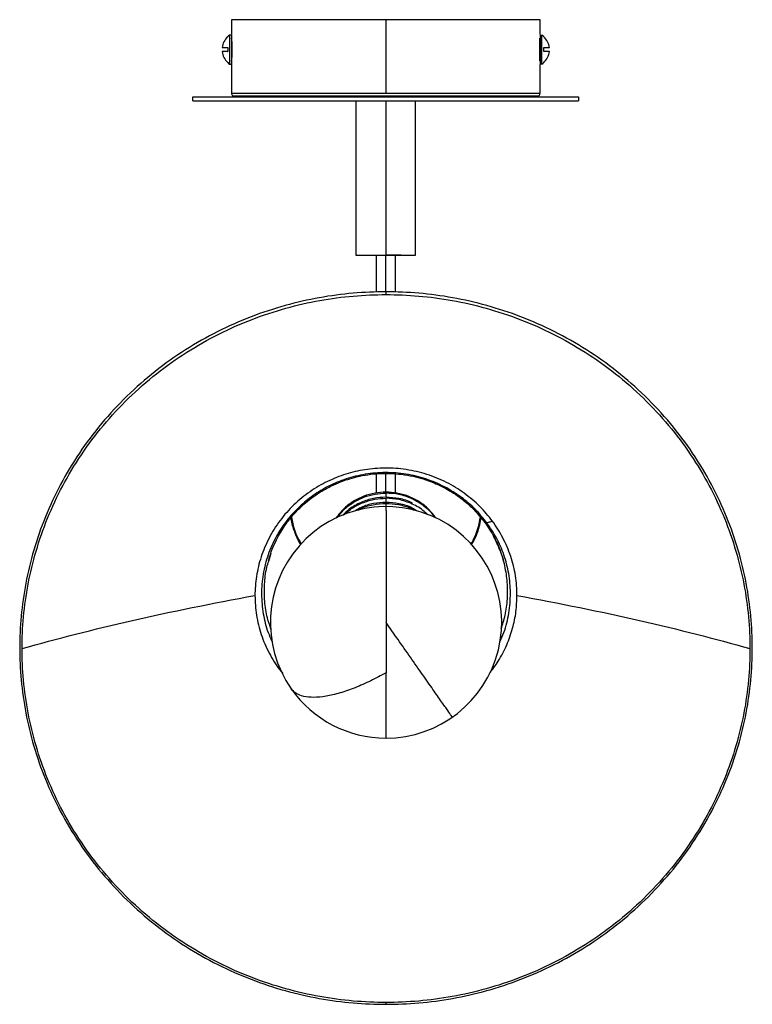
# Paper-space layout '_Posterior' of a CAD drawing. Header units: millimetres. Extents: x -97 to 93, y 4473 to 4728.
import ezdxf

# ---------------------------------------------------------------- set-up
doc = ezdxf.new("R2010")
doc.units = ezdxf.units.MM

psp = doc.layouts.new('_Posterior')

# ---------------------------------------------------------------- linework, layer by layer
at = {"color": 7, "linetype": 'Continuous', "lineweight": 25}
for p, q in [((-42.05, 4728.37), (-42.05, 4724.5)), ((-2.05, 4728.37), (-2.05, 4709.37)), ((37.95, 4724.5), (37.95, 4728.37)), ((-42.05, 4724.37), (-42.55, 4724.37)), ((37.95, 4724.37), (38.45, 4724.37)), ((38.95, 4723.94), (38.95, 4723.98)), ((-41.99, 4721.37), (-41.99, 4719.87)), ((37.89, 4719.87), (37.89, 4721.37)), ((-43.06, 4720.12), (-43.05, 4720.12)), ((-43.05, 4717.3), (-43.05, 4717.26)), ((-42.55, 4716.87), (-42.05, 4716.87)), ((-42.05, 4716.74), (-42.05, 4709.37)), ((38.45, 4716.87), (37.95, 4716.87)), ((37.95, 4709.37), (37.95, 4716.74)), ((-52.05, 4707.37), (-52.05, 4708.37)), ((47.95, 4708.37), (47.95, 4707.37)), ((-9.8, 4707.37), (-9.8, 4667.37)), ((-2.05, 4707.37), (-2.05, 4667.37)), ((5.7, 4667.37), (5.7, 4707.37)), ((-1.99, 4657.13), (-1.99, 4657.85)), ((0.45, 4605.72), (0.45, 4610.67)), ((-32.48, 4588.1), (-32.39, 4588.38)), ((-32.41, 4588.08), (-31.8, 4590.16)), ((-29.56, 4559.85), (-29.32, 4560.09)), ((-29.56, 4559.85), (-28.75, 4558.9)), ((-1.99, 4473.2), (-1.99, 4473.68))]:
    psp.add_line(p, q, dxfattribs=at)
for centre, radius, start, end in [((-40.03, 4720.62), 4.52, 123.8583, 131.9635), ((35.94, 4720.62), 4.52, 48.0477, 56.1183), ((-40.03, 4720.62), 4.52, 228.0712, 236.1039), ((35.94, 4720.62), 4.52, 303.8402, 311.9512), ((-1.99, 4572.19), 30, 269.999, 215.0044), ((-1.99, 4572.19), 30, 215.0044, 269.999)]:
    psp.add_arc(centre, radius, start, end, dxfattribs=at)
for points, knots in [([(-2.05, 4728.37), (-4.41, 4728.37), (-6.85, 4728.37), (-11.8, 4728.37), (-14.31, 4728.37), (-19.23, 4728.37), (-21.65, 4728.37), (-26.22, 4728.37), (-28.38, 4728.37), (-32.29, 4728.37), (-34.03, 4728.37), (-37.02, 4728.37), (-38.27, 4728.37), (-40.21, 4728.37), (-40.92, 4728.37), (-41.84, 4728.37), (-42.05, 4728.37), (-42.05, 4728.37)], [0, 0, 0, 0, 0.125, 0.125, 0.25, 0.25, 0.375, 0.375, 0.5, 0.5, 0.625, 0.625, 0.75, 0.75, 0.875, 0.875, 1, 1, 1, 1]), ([(37.95, 4728.37), (37.95, 4728.37), (37.74, 4728.37), (36.83, 4728.37), (36.12, 4728.37), (34.17, 4728.37), (32.93, 4728.37), (29.94, 4728.37), (28.19, 4728.37), (24.28, 4728.37), (22.13, 4728.37), (17.55, 4728.37), (15.14, 4728.37), (10.21, 4728.37), (7.71, 4728.37), (2.75, 4728.37), (0.31, 4728.37), (-2.05, 4728.37)], [0, 0, 0, 0, 0.125, 0.125, 0.25, 0.25, 0.375, 0.375, 0.5, 0.5, 0.625, 0.625, 0.75, 0.75, 0.875, 0.875, 1, 1, 1, 1]), ([(-43.05, 4723.94), (-43.44, 4723.59), (-43.78, 4723.15), (-44.28, 4722.18), (-44.43, 4721.64), (-44.49, 4721.12)], [0, 0, 0, 0, 0.5, 0.5, 1, 1, 1, 1]), ([(-43.05, 4723.98), (-43.05, 4723.98), (-43.05, 4723.99), (-43.05, 4723.97), (-43.05, 4723.94)], [0, 0, 0, 0, 0.126503, 1, 1, 1, 1]), ([(-42.55, 4724.37), (-42.55, 4724.37), (-42.55, 4724.29), (-42.55, 4723.92), (-42.55, 4723.64), (-42.55, 4722.9), (-42.55, 4722.46), (-42.55, 4721.54), (-42.55, 4721.06), (-42.55, 4720.18), (-42.55, 4719.7), (-42.55, 4718.78), (-42.55, 4718.33), (-42.55, 4717.6), (-42.55, 4717.32), (-42.55, 4716.95), (-42.55, 4716.87), (-42.55, 4716.87)], [0, 0, 0, 0, 0.125, 0.125, 0.25, 0.25, 0.375, 0.375, 0.5, 0.5, 0.625, 0.625, 0.75, 0.75, 0.875, 0.875, 1, 1, 1, 1]), ([(-42.05, 4724.37), (-42.05, 4724.37), (-42.05, 4724.29), (-42.05, 4723.92), (-42.05, 4723.64), (-42.05, 4722.9), (-42.05, 4722.46), (-42.05, 4721.54), (-42.05, 4721.06), (-42.05, 4720.18), (-42.05, 4719.7), (-42.05, 4718.78), (-42.05, 4718.33), (-42.05, 4717.6), (-42.05, 4717.32), (-42.05, 4716.95), (-42.05, 4716.87), (-42.05, 4716.87)], [0, 0, 0, 0, 0.125, 0.125, 0.25, 0.25, 0.375, 0.375, 0.5, 0.5, 0.625, 0.625, 0.75, 0.75, 0.875, 0.875, 1, 1, 1, 1]), ([(-42.04, 4723.45), (-42.04, 4723.45), (-42.05, 4723.61), (-42.05, 4723.65), (-42.04, 4723.51), (-42.02, 4723), (-41.99, 4722.25), (-41.99, 4721.66), (-41.99, 4721.37)], [0, 0, 0, 0, 0.000041, 0.199973, 0.399903, 0.600037, 0.800172, 1, 1, 1, 1]), ([(37.89, 4721.37), (37.89, 4721.66), (37.89, 4722.25), (37.92, 4723), (37.94, 4723.51), (37.95, 4723.66), (37.95, 4723.6), (37.94, 4723.42), (37.94, 4723.41)], [0, 0, 0, 0, 0.196671, 0.393467, 0.590236, 0.786813, 0.983386, 1, 1, 1, 1]), ([(37.95, 4724.37), (37.95, 4724.37), (37.95, 4724.29), (37.95, 4723.92), (37.95, 4723.64), (37.95, 4722.9), (37.95, 4722.46), (37.95, 4721.54), (37.95, 4721.06), (37.95, 4720.18), (37.95, 4719.7), (37.95, 4718.78), (37.95, 4718.33), (37.95, 4717.6), (37.95, 4717.32), (37.95, 4716.95), (37.95, 4716.87), (37.95, 4716.87)], [0, 0, 0, 0, 0.125, 0.125, 0.25, 0.25, 0.375, 0.375, 0.5, 0.5, 0.625, 0.625, 0.75, 0.75, 0.875, 0.875, 1, 1, 1, 1]), ([(38.45, 4716.87), (38.45, 4716.87), (38.45, 4716.95), (38.45, 4717.32), (38.45, 4717.6), (38.45, 4718.33), (38.45, 4718.78), (38.45, 4719.7), (38.45, 4720.18), (38.45, 4721.06), (38.45, 4721.54), (38.45, 4722.46), (38.45, 4722.9), (38.45, 4723.64), (38.45, 4723.92), (38.45, 4724.29), (38.45, 4724.37), (38.45, 4724.37)], [0, 0, 0, 0, 0.125, 0.125, 0.25, 0.25, 0.375, 0.375, 0.5, 0.5, 0.625, 0.625, 0.75, 0.75, 0.875, 0.875, 1, 1, 1, 1]), ([(40.4, 4721.12), (40.34, 4721.64), (40.18, 4722.18), (39.68, 4723.15), (39.34, 4723.59), (38.95, 4723.94)], [0, 0, 0, 0, 0.5, 0.5, 1, 1, 1, 1]), ([(-44.49, 4721.12), (-44.43, 4721.12), (-44.28, 4721.12), (-43.78, 4721.12), (-43.44, 4721.12), (-43.05, 4721.12)], [0, 0, 0, 0, 0.5, 0.5, 1, 1, 1, 1]), ([(38.95, 4721.12), (39.34, 4721.12), (39.68, 4721.12), (40.18, 4721.12), (40.34, 4721.12), (40.4, 4721.12)], [0, 0, 0, 0, 0.5, 0.5, 1, 1, 1, 1]), ([(-44.49, 4720.12), (-44.43, 4719.59), (-44.28, 4719.06), (-43.78, 4718.09), (-43.44, 4717.65), (-43.05, 4717.3)], [0, 0, 0, 0, 0.5, 0.5, 1, 1, 1, 1]), ([(-43.05, 4720.12), (-43.44, 4720.12), (-43.78, 4720.12), (-44.28, 4720.12), (-44.43, 4720.12), (-44.49, 4720.12)], [0, 0, 0, 0, 0.5, 0.5, 1, 1, 1, 1]), ([(-41.99, 4719.87), (-41.99, 4719.58), (-41.99, 4718.99), (-42.02, 4718.24), (-42.04, 4717.74), (-42.05, 4717.55), (-42.04, 4717.71), (-42.04, 4717.79)], [0, 0, 0, 0, 0.200058, 0.400242, 0.6004, 0.800361, 1, 1, 1, 1]), ([(37.94, 4717.79), (37.94, 4717.79), (37.95, 4717.63), (37.95, 4717.58), (37.94, 4717.73), (37.92, 4718.24), (37.89, 4718.99), (37.89, 4719.58), (37.89, 4719.87)], [0, 0, 0, 0, 0.000041, 0.199973, 0.399903, 0.600037, 0.800172, 1, 1, 1, 1]), ([(40.4, 4720.12), (40.34, 4720.12), (40.18, 4720.12), (39.68, 4720.12), (39.34, 4720.12), (38.95, 4720.12)], [0, 0, 0, 0, 0.5, 0.5, 1, 1, 1, 1]), ([(38.95, 4717.3), (39.34, 4717.65), (39.68, 4718.09), (40.18, 4719.06), (40.34, 4719.59), (40.4, 4720.12)], [0, 0, 0, 0, 0.5, 0.5, 1, 1, 1, 1]), ([(38.95, 4717.26), (38.95, 4717.26), (38.95, 4717.25), (38.95, 4717.27), (38.95, 4717.3)], [0, 0, 0, 0, 0.127896, 1, 1, 1, 1]), ([(-52.05, 4708.37), (-52.05, 4708.37), (-51.79, 4708.37), (-50.64, 4708.37), (-49.76, 4708.37), (-47.32, 4708.37), (-45.77, 4708.37), (-42.03, 4708.37), (-39.84, 4708.37), (-34.96, 4708.37), (-32.27, 4708.37), (-26.55, 4708.37), (-23.53, 4708.37), (-17.38, 4708.37), (-14.24, 4708.37), (-8.05, 4708.37), (-5, 4708.37), (0.9, 4708.37), (3.95, 4708.37), (10.14, 4708.37), (13.28, 4708.37), (19.43, 4708.37), (22.45, 4708.37), (28.17, 4708.37), (30.87, 4708.37), (35.75, 4708.37), (37.93, 4708.37), (41.67, 4708.37), (43.22, 4708.37), (45.66, 4708.37), (46.54, 4708.37), (47.69, 4708.37), (47.95, 4708.37), (47.95, 4708.37)], [0, 0, 0, 0, 0.0625, 0.0625, 0.125, 0.125, 0.1875, 0.1875, 0.25, 0.25, 0.3125, 0.3125, 0.375, 0.375, 0.4375, 0.4375, 0.5, 0.5, 0.5625, 0.5625, 0.625, 0.625, 0.6875, 0.6875, 0.75, 0.75, 0.8125, 0.8125, 0.875, 0.875, 0.9375, 0.9375, 1, 1, 1, 1]), ([(-42.05, 4709.37), (-42.05, 4709.24), (-42.02, 4709.11), (-41.92, 4708.86), (-41.85, 4708.75), (-41.76, 4708.66)], [0, 0, 0, 0, 0.5, 0.5, 1, 1, 1, 1]), ([(-42.05, 4709.37), (-42.05, 4709.37), (-41.84, 4709.37), (-40.92, 4709.37), (-40.21, 4709.37), (-38.27, 4709.37), (-37.02, 4709.37), (-34.03, 4709.37), (-32.29, 4709.37), (-28.38, 4709.37), (-26.22, 4709.37), (-21.65, 4709.37), (-19.23, 4709.37), (-14.31, 4709.37), (-11.8, 4709.37), (-6.85, 4709.37), (-4.41, 4709.37), (-2.05, 4709.37)], [0, 0, 0, 0, 0.125, 0.125, 0.25, 0.25, 0.375, 0.375, 0.5, 0.5, 0.625, 0.625, 0.75, 0.75, 0.875, 0.875, 1, 1, 1, 1]), ([(-41.76, 4708.66), (-41.76, 4708.66), (-41.55, 4708.66), (-40.64, 4708.66), (-39.94, 4708.66), (-38, 4708.66), (-36.77, 4708.66), (-33.8, 4708.66), (-32.06, 4708.66), (-28.19, 4708.66), (-26.05, 4708.66), (-21.51, 4708.66), (-19.11, 4708.66), (-14.22, 4708.66), (-11.73, 4708.66), (-6.82, 4708.66), (-4.39, 4708.66), (0.29, 4708.66), (2.72, 4708.66), (7.63, 4708.66), (10.12, 4708.66), (15.01, 4708.66), (17.41, 4708.66), (21.95, 4708.66), (24.09, 4708.66), (27.97, 4708.66), (29.7, 4708.66), (32.67, 4708.66), (33.9, 4708.66), (35.84, 4708.66), (36.54, 4708.66), (37.45, 4708.66), (37.66, 4708.66), (37.66, 4708.66)], [0, 0, 0, 0, 0.0625, 0.0625, 0.125, 0.125, 0.1875, 0.1875, 0.25, 0.25, 0.3125, 0.3125, 0.375, 0.375, 0.4375, 0.4375, 0.5, 0.5, 0.5625, 0.5625, 0.625, 0.625, 0.6875, 0.6875, 0.75, 0.75, 0.8125, 0.8125, 0.875, 0.875, 0.9375, 0.9375, 1, 1, 1, 1]), ([(-41.05, 4708.37), (-41.18, 4708.37), (-41.31, 4708.39), (-41.55, 4708.5), (-41.67, 4708.57), (-41.76, 4708.66)], [0, 0, 0, 0, 0.5, 0.5, 1, 1, 1, 1]), ([(-2.05, 4709.37), (0.31, 4709.37), (2.75, 4709.37), (7.71, 4709.37), (10.21, 4709.37), (15.14, 4709.37), (17.55, 4709.37), (22.13, 4709.37), (24.28, 4709.37), (28.19, 4709.37), (29.94, 4709.37), (32.93, 4709.37), (34.17, 4709.37), (36.12, 4709.37), (36.83, 4709.37), (37.74, 4709.37), (37.95, 4709.37), (37.95, 4709.37)], [0, 0, 0, 0, 0.125, 0.125, 0.25, 0.25, 0.375, 0.375, 0.5, 0.5, 0.625, 0.625, 0.75, 0.75, 0.875, 0.875, 1, 1, 1, 1]), ([(36.95, 4708.37), (36.95, 4708.37), (36.77, 4708.37), (36, 4708.37), (35.4, 4708.37), (33.76, 4708.37), (32.71, 4708.37), (30.17, 4708.37), (28.68, 4708.37), (27.01, 4708.37)], [0, 0, 0, 0, 0.25, 0.25, 0.5, 0.5, 0.75, 0.75, 1, 1, 1, 1]), ([(37.66, 4708.66), (37.57, 4708.57), (37.46, 4708.5), (37.21, 4708.39), (37.08, 4708.37), (36.95, 4708.37)], [0, 0, 0, 0, 0.5, 0.5, 1, 1, 1, 1]), ([(37.66, 4708.66), (37.75, 4708.75), (37.82, 4708.86), (37.93, 4709.11), (37.95, 4709.24), (37.95, 4709.37)], [0, 0, 0, 0, 0.5, 0.5, 1, 1, 1, 1]), ([(-52.05, 4707.37), (-52.05, 4707.37), (-51.79, 4707.37), (-50.64, 4707.37), (-49.76, 4707.37), (-47.32, 4707.37), (-45.77, 4707.37), (-42.03, 4707.37), (-39.84, 4707.37), (-34.96, 4707.37), (-32.27, 4707.37), (-26.55, 4707.37), (-23.53, 4707.37), (-17.38, 4707.37), (-14.24, 4707.37), (-8.05, 4707.37), (-5, 4707.37), (0.9, 4707.37), (3.95, 4707.37), (10.14, 4707.37), (13.28, 4707.37), (19.43, 4707.37), (22.45, 4707.37), (28.17, 4707.37), (30.87, 4707.37), (35.75, 4707.37), (37.93, 4707.37), (41.67, 4707.37), (43.22, 4707.37), (45.66, 4707.37), (46.54, 4707.37), (47.69, 4707.37), (47.95, 4707.37), (47.95, 4707.37)], [0, 0, 0, 0, 0.0625, 0.0625, 0.125, 0.125, 0.1875, 0.1875, 0.25, 0.25, 0.3125, 0.3125, 0.375, 0.375, 0.4375, 0.4375, 0.5, 0.5, 0.5625, 0.5625, 0.625, 0.625, 0.6875, 0.6875, 0.75, 0.75, 0.8125, 0.8125, 0.875, 0.875, 0.9375, 0.9375, 1, 1, 1, 1]), ([(-9.8, 4667.37), (-9.8, 4667.37), (-9.76, 4667.37), (-9.58, 4667.37), (-9.44, 4667.37), (-9.07, 4667.37), (-8.83, 4667.37), (-8.25, 4667.37), (-7.91, 4667.37), (-7.15, 4667.37), (-6.73, 4667.37), (-5.85, 4667.37), (-5.38, 4667.37), (-4.42, 4667.37), (-3.94, 4667.37), (-2.98, 4667.37), (-2.51, 4667.37), (-2.05, 4667.37)], [0, 0, 0, 0, 0.125, 0.125, 0.25, 0.25, 0.375, 0.375, 0.5, 0.5, 0.625, 0.625, 0.75, 0.75, 0.875, 0.875, 1, 1, 1, 1]), ([(-4.55, 4667.37), (-4.55, 4666.79), (-4.55, 4665.02), (-4.55, 4661.78), (-4.55, 4659.19), (-4.55, 4657.74)], [0, 0, 0, 0, 0.177723, 0.540936, 1, 1, 1, 1]), ([(1.95, 4667.37), (1.73, 4667.37), (1.46, 4667.37), (0.87, 4667.37), (0.54, 4667.37), (-0.16, 4667.37), (-0.54, 4667.37), (-1.29, 4667.37), (-1.68, 4667.37), (-2.05, 4667.37)], [0, 0, 0, 0, 0.25, 0.25, 0.5, 0.5, 0.75, 0.75, 1, 1, 1, 1]), ([(-2.05, 4667.37), (-1.59, 4667.37), (-1.12, 4667.37), (-0.16, 4667.37), (0.33, 4667.37), (1.28, 4667.37), (1.75, 4667.37), (2.64, 4667.37), (3.05, 4667.37), (3.81, 4667.37), (4.15, 4667.37), (4.73, 4667.37), (4.97, 4667.37), (5.35, 4667.37), (5.48, 4667.37), (5.66, 4667.37), (5.7, 4667.37), (5.7, 4667.37)], [0, 0, 0, 0, 0.125, 0.125, 0.25, 0.25, 0.375, 0.375, 0.5, 0.5, 0.625, 0.625, 0.75, 0.75, 0.875, 0.875, 1, 1, 1, 1]), ([(-2.05, 4657.85), (-2.05, 4659.24), (-2.05, 4661.86), (-2.05, 4665.07), (-2.05, 4666.85), (-2.05, 4667.37)], [0, 0, 0, 0, 0.447705, 0.840453, 1, 1, 1, 1]), ([(0.45, 4657.75), (0.45, 4659.19), (0.45, 4661.78), (0.45, 4665.02), (0.45, 4666.79), (0.45, 4667.37)], [0, 0, 0, 0, 0.458764, 0.822189, 1, 1, 1, 1]), ([(-1.99, 4657.85), (-7.59, 4657.85), (-13.4, 4657.37), (-22.22, 4655.78), (-25.18, 4655.11), (-31.09, 4653.47), (-34.04, 4652.5), (-39.88, 4650.25), (-42.78, 4648.97), (-48.47, 4646.11), (-51.26, 4644.53), (-56.69, 4641.08), (-59.33, 4639.21), (-64.41, 4635.2), (-66.85, 4633.06), (-71.48, 4628.56), (-73.68, 4626.19), (-77.81, 4621.25), (-79.73, 4618.69), (-83.28, 4613.41), (-84.91, 4610.7), (-87.85, 4605.17), (-89.16, 4602.35), (-91.48, 4596.67), (-92.48, 4593.8), (-94.17, 4588.06), (-94.86, 4585.18), (-96.49, 4576.61), (-96.99, 4570.97), (-96.99, 4565.53)], [0, 0, 0, 0, 0.125, 0.125, 0.1875, 0.1875, 0.25, 0.25, 0.3125, 0.3125, 0.375, 0.375, 0.4375, 0.4375, 0.5, 0.5, 0.5625, 0.5625, 0.625, 0.625, 0.6875, 0.6875, 0.75, 0.75, 0.8125, 0.8125, 0.875, 0.875, 1, 1, 1, 1]), ([(-96.38, 4565.41), (-96.38, 4570.81), (-95.88, 4576.42), (-94.26, 4584.94), (-93.57, 4587.79), (-91.89, 4593.5), (-90.9, 4596.35), (-88.6, 4601.99), (-87.29, 4604.79), (-84.37, 4610.28), (-82.75, 4612.98), (-79.23, 4618.22), (-77.32, 4620.77), (-73.22, 4625.67), (-71.04, 4628.03), (-66.43, 4632.51), (-64, 4634.63), (-58.96, 4638.61), (-56.34, 4640.47), (-50.94, 4643.9), (-48.17, 4645.47), (-42.52, 4648.31), (-39.64, 4649.58), (-33.83, 4651.81), (-30.9, 4652.78), (-25.03, 4654.41), (-22.09, 4655.08), (-13.32, 4656.65), (-7.55, 4657.13), (-1.99, 4657.13)], [0, 0, 0, 0, 0.125, 0.125, 0.1875, 0.1875, 0.25, 0.25, 0.3125, 0.3125, 0.375, 0.375, 0.4375, 0.4375, 0.5, 0.5, 0.5625, 0.5625, 0.625, 0.625, 0.6875, 0.6875, 0.75, 0.75, 0.8125, 0.8125, 0.875, 0.875, 1, 1, 1, 1]), ([(93.01, 4565.53), (93.01, 4570.97), (92.51, 4576.61), (90.88, 4585.18), (90.19, 4588.06), (88.5, 4593.8), (87.5, 4596.67), (85.18, 4602.35), (83.87, 4605.17), (80.93, 4610.7), (79.3, 4613.41), (75.75, 4618.69), (73.82, 4621.25), (69.7, 4626.19), (67.5, 4628.56), (62.87, 4633.06), (60.43, 4635.2), (55.35, 4639.21), (52.71, 4641.08), (47.28, 4644.53), (44.49, 4646.11), (38.8, 4648.97), (35.9, 4650.25), (30.05, 4652.5), (27.1, 4653.47), (21.19, 4655.11), (18.24, 4655.78), (9.41, 4657.37), (3.61, 4657.85), (-1.99, 4657.85)], [0, 0, 0, 0, 0.125, 0.125, 0.1875, 0.1875, 0.25, 0.25, 0.3125, 0.3125, 0.375, 0.375, 0.4375, 0.4375, 0.5, 0.5, 0.5625, 0.5625, 0.625, 0.625, 0.6875, 0.6875, 0.75, 0.75, 0.8125, 0.8125, 0.875, 0.875, 1, 1, 1, 1]), ([(-1.99, 4657.13), (3.57, 4657.13), (9.34, 4656.65), (18.11, 4655.08), (21.04, 4654.41), (26.92, 4652.78), (29.85, 4651.81), (35.66, 4649.58), (38.53, 4648.31), (44.19, 4645.47), (46.96, 4643.9), (52.36, 4640.47), (54.98, 4638.61), (60.02, 4634.63), (62.45, 4632.51), (67.05, 4628.03), (69.24, 4625.67), (73.33, 4620.77), (75.25, 4618.22), (78.77, 4612.98), (80.39, 4610.28), (83.31, 4604.79), (84.62, 4601.99), (86.92, 4596.35), (87.91, 4593.5), (89.59, 4587.79), (90.28, 4584.94), (91.9, 4576.42), (92.39, 4570.81), (92.39, 4565.41)], [0, 0, 0, 0, 0.125, 0.125, 0.1875, 0.1875, 0.25, 0.25, 0.3125, 0.3125, 0.375, 0.375, 0.4375, 0.4375, 0.5, 0.5, 0.5625, 0.5625, 0.625, 0.625, 0.6875, 0.6875, 0.75, 0.75, 0.8125, 0.8125, 0.875, 0.875, 1, 1, 1, 1]), ([(25.57, 4598.46), (24.6, 4599.77), (23.5, 4601.05), (21.07, 4603.46), (19.73, 4604.6), (16.85, 4606.68), (15.31, 4607.63), (12.06, 4609.27), (10.36, 4609.97), (6.85, 4611.09), (5.05, 4611.5), (1.44, 4612.05), (-0.38, 4612.18), (-3.97, 4612.16), (-5.74, 4612.01), (-9.18, 4611.47), (-10.84, 4611.07), (-14.01, 4610.08), (-15.6, 4609.46), (-18.71, 4607.95), (-20.24, 4607.06), (-23.16, 4605.04), (-24.56, 4603.9), (-27.17, 4601.4), (-28.37, 4600.04), (-30.54, 4597.14), (-31.5, 4595.61), (-33.15, 4592.43), (-33.84, 4590.79), (-34.92, 4587.46), (-35.32, 4585.78), (-35.84, 4582.43), (-35.97, 4580.77), (-35.97, 4579.15)], [0, 0, 0, 0, 0.0625, 0.0625, 0.125, 0.125, 0.1875, 0.1875, 0.25, 0.25, 0.3125, 0.3125, 0.375, 0.375, 0.4375, 0.4375, 0.5, 0.5, 0.5625, 0.5625, 0.625, 0.625, 0.6875, 0.6875, 0.75, 0.75, 0.8125, 0.8125, 0.875, 0.875, 0.9375, 0.9375, 1, 1, 1, 1]), ([(24.19, 4597.96), (23.22, 4599.16), (21.24, 4601.61), (17.51, 4604.76), (13.21, 4607.45), (8.38, 4609.48), (3.21, 4610.73), (-2.11, 4611.13), (-7.34, 4610.69), (-12.31, 4609.48), (-16.85, 4607.6), (-20.92, 4605.17), (-24.59, 4602.18), (-27.86, 4598.59), (-30.61, 4594.4), (-32.7, 4589.71), (-33.98, 4584.69), (-34.41, 4579.52), (-33.93, 4574.44), (-32.97, 4570.34), (-31.92, 4568.08), (-31.57, 4567.34)], [0, 0, 0, 0, 0.049791, 0.102094, 0.156453, 0.212274, 0.268855, 0.325437, 0.381258, 0.435617, 0.48792, 0.537711, 0.587502, 0.639805, 0.694164, 0.749985, 0.806566, 0.863148, 0.918969, 0.973328, 1, 1, 1, 1]), ([(-2.05, 4605.93), (-2.05, 4607.56), (-2.05, 4609.21), (-2.05, 4610.87), (-2.05, 4610.89)], [0, 0, 0, 0, 0.985849, 1, 1, 1, 1]), ([(-32.39, 4588.38), (-32.11, 4589.3), (-31.56, 4591.07), (-30.48, 4593.46), (-29.36, 4595.52), (-27.86, 4597.85), (-25.79, 4600.45), (-23.28, 4602.88), (-20.89, 4604.76), (-18.62, 4606.26), (-16.23, 4607.56), (-13.96, 4608.54), (-11.79, 4609.31), (-9.44, 4609.97), (-6.72, 4610.5), (-3.8, 4610.79), (-0.88, 4610.82), (2.08, 4610.59), (4.93, 4610.1), (7.43, 4609.44), (9.55, 4608.71), (11.51, 4607.89), (13.51, 4606.89), (15.74, 4605.57), (18.24, 4603.77), (21.05, 4601.29), (22.75, 4599.18), (23.65, 4598.06)], [0, 0, 0, 0, 0.042543, 0.082129, 0.114604, 0.144294, 0.201694, 0.257327, 0.293874, 0.331897, 0.373292, 0.40939, 0.43681, 0.470852, 0.51244, 0.55381, 0.594251, 0.635604, 0.678489, 0.716271, 0.744763, 0.773464, 0.80634, 0.839671, 0.883828, 0.937779, 1, 1, 1, 1]), ([(-4.55, 4610.72), (-4.55, 4610.39), (-4.55, 4608.72), (-4.55, 4607.05), (-4.55, 4605.71)], [0, 0, 0, 0, 0.194248, 1, 1, 1, 1]), ([(11.02, 4599.17), (10.39, 4599.98), (9.13, 4601.62), (6.63, 4603.54), (3.84, 4604.95), (0.92, 4605.76), (-1.99, 4606.02), (-4.91, 4605.76), (-7.82, 4604.95), (-10.61, 4603.54), (-13.1, 4601.64), (-14.35, 4600.01), (-14.96, 4599.22)], [0, 0, 0, 0, 0.101532, 0.206485, 0.309258, 0.407929, 0.501023, 0.594117, 0.692788, 0.795561, 0.900514, 1, 1, 1, 1]), ([(-14.64, 4599.34), (-14.13, 4599.99), (-12.98, 4601.48), (-10.61, 4603.28), (-7.82, 4604.68), (-4.91, 4605.52), (-2.94, 4605.62), (-1.99, 4605.67)], [0, 0, 0, 0, 0.171257, 0.388983, 0.602185, 0.806876, 1, 1, 1, 1]), ([(-1.99, 4604.61), (-3.07, 4604.55), (-5.29, 4604.42), (-8.53, 4603.34), (-11.31, 4601.83), (-12.69, 4600.43), (-13.25, 4599.86)], [0, 0, 0, 0, 0.254813, 0.526152, 0.80868, 1, 1, 1, 1]), ([(-13.01, 4599.95), (-12.23, 4600.63), (-10.65, 4601.99), (-7.84, 4603.35), (-4.92, 4604.2), (-2.95, 4604.3), (-1.99, 4604.35)], [0, 0, 0, 0, 0.2574541, 0.5165499, 0.7653041, 1, 1, 1, 1]), ([(-1.99, 4603.29), (-3.07, 4603.22), (-5.28, 4603.08), (-7.99, 4602.29), (-9.42, 4601.4), (-9.88, 4601.12)], [0, 0, 0, 0, 0.388611, 0.802423, 1, 1, 1, 1]), ([(10.69, 4599.3), (10.6, 4599.45), (9.91, 4600.6), (7.93, 4602.36), (4.87, 4604.29), (1.46, 4605.46), (-0.87, 4605.6), (-1.99, 4605.67)], [0, 0, 0, 0, 0.0355775, 0.2790351, 0.5309796, 0.7730769, 1, 1, 1, 1]), ([(-1.99, 4604.61), (-1.99, 4604.69), (-1.99, 4605.04), (-1.99, 4605.4), (-1.99, 4605.67)], [0, 0, 0, 0, 0.233992, 1, 1, 1, 1]), ([(4.79, 4603.11), (4.79, 4603.12), (3.77, 4603.75), (1.44, 4604.36), (-0.87, 4604.53), (-1.99, 4604.61)], [0, 0, 0, 0, 0.0034089, 0.5178257, 1, 1, 1, 1]), ([(8.83, 4600.03), (8.54, 4600.33), (7.41, 4601.53), (4.86, 4602.93), (1.48, 4604.14), (-0.86, 4604.28), (-1.99, 4604.35)], [0, 0, 0, 0, 0.105553, 0.418122, 0.718474, 1, 1, 1, 1]), ([(-1.99, 4603.29), (-1.99, 4603.37), (-1.99, 4603.71), (-1.99, 4604.07), (-1.99, 4604.35)], [0, 0, 0, 0, 0.233992, 1, 1, 1, 1]), ([(5.97, 4601.07), (5.59, 4601.33), (4.2, 4602.23), (1.46, 4603.05), (-0.86, 4603.21), (-1.99, 4603.29)], [0, 0, 0, 0, 0.165855, 0.596421, 1, 1, 1, 1]), ([(-9.28, 4601.23), (-9.11, 4601.33), (-7.94, 4602.07), (-5.44, 4602.78), (-3.12, 4602.94), (-1.99, 4603.02)], [0, 0, 0, 0, 0.076908, 0.553386, 1, 1, 1, 1]), ([(-1.99, 4603.02), (-0.92, 4602.95), (1.3, 4602.8), (3.8, 4602.11), (5.04, 4601.36), (5.3, 4601.2)], [0, 0, 0, 0, 0.4247, 0.876943, 1, 1, 1, 1]), ([(-1.99, 4601.96), (-1.99, 4602.08), (-1.99, 4602.42), (-1.99, 4602.78), (-1.99, 4603.02)], [0, 0, 0, 0, 0.333496, 1, 1, 1, 1]), ([(-1.99, 4601.21), (-1.99, 4601.55), (-1.99, 4602.12), (-1.99, 4602.12), (-1.99, 4602.12)], [0, 0, 0, 0, 0.584494, 1, 1, 1, 1]), ([(-1.99, 4601.21), (-1.99, 4600.83), (-1.99, 4600.32), (-1.99, 4599.04), (-1.99, 4598.26), (-1.99, 4596.46), (-1.99, 4595.43), (-1.99, 4593.14), (-1.99, 4591.88), (-1.99, 4589.18), (-1.99, 4587.74), (-1.99, 4584.74), (-1.99, 4583.19), (-1.99, 4580.04), (-1.99, 4578.45), (-1.99, 4575.28), (-1.99, 4573.71), (-1.99, 4572.19)], [0, 0, 0, 0, 0.125, 0.125, 0.25, 0.25, 0.375, 0.375, 0.5, 0.5, 0.625, 0.625, 0.75, 0.75, 0.875, 0.875, 1, 1, 1, 1]), ([(-26.71, 4599.19), (-26.68, 4598.97), (-26.48, 4597.64), (-25.62, 4595.33), (-24.78, 4593.25), (-24.19, 4592.33), (-24.18, 4592.33)], [0, 0, 0, 0, 0.091376, 0.552923, 0.99803, 1, 1, 1, 1]), ([(-26.65, 4599.27), (-26.41, 4598.25), (-25.89, 4596.02), (-24.95, 4593.73), (-24.19, 4592.54), (-24.11, 4592.42)], [0, 0, 0, 0, 0.427821, 0.939138, 1, 1, 1, 1]), ([(-26.49, 4599.45), (-26.4, 4598.89), (-26.08, 4596.85), (-25.2, 4594.51), (-24.19, 4592.91), (-23.99, 4592.58)], [0, 0, 0, 0, 0.232665, 0.842451, 1, 1, 1, 1]), ([(20.02, 4592.53), (20.12, 4592.69), (21.02, 4594.05), (21.93, 4596.4), (22.35, 4598.63), (22.5, 4599.45)], [0, 0, 0, 0, 0.073767, 0.660878, 1, 1, 1, 1]), ([(20.15, 4592.42), (20.18, 4592.47), (20.96, 4593.64), (21.88, 4595.94), (22.42, 4598.25), (22.65, 4599.27)], [0, 0, 0, 0, 0.0249301, 0.5710376, 1, 1, 1, 1]), ([(20.18, 4592.38), (20.29, 4592.54), (21.2, 4593.92), (22.11, 4596.25), (22.52, 4598.46), (22.67, 4599.25)], [0, 0, 0, 0, 0.077288, 0.672609, 1, 1, 1, 1]), ([(23.6, 4598.16), (23.63, 4598.07), (23.69, 4598.01), (23.88, 4597.94), (24.02, 4597.94), (24.19, 4597.96)], [0, 0, 0, 0, 0.5, 0.5, 1, 1, 1, 1]), ([(25.57, 4598.46), (25.29, 4598.32), (25.03, 4598.21), (24.56, 4598.04), (24.36, 4597.99), (24.19, 4597.96)], [0, 0, 0, 0, 0.5, 0.5, 1, 1, 1, 1]), ([(31.98, 4579.15), (31.98, 4580.84), (31.85, 4582.56), (31.3, 4585.96), (30.89, 4587.65), (29.79, 4590.94), (29.11, 4592.55), (27.51, 4595.62), (26.59, 4597.08), (25.57, 4598.46)], [0, 0, 0, 0, 0.25, 0.25, 0.5, 0.5, 0.75, 0.75, 1, 1, 1, 1]), ([(23.65, 4598.06), (24.46, 4596.87), (25.97, 4594.64), (27.53, 4591.24), (28.2, 4589.08), (28.5, 4588.1)], [0, 0, 0, 0, 0.383605, 0.719877, 1, 1, 1, 1]), ([(27.5, 4567.16), (27.88, 4567.96), (29, 4570.33), (29.98, 4574.59), (30.43, 4579.74), (29.97, 4584.84), (28.71, 4589.66), (26.81, 4594.09), (25.05, 4596.69), (24.19, 4597.96)], [0, 0, 0, 0, 0.081196, 0.240943, 0.40069, 0.558289, 0.711759, 0.859424, 1, 1, 1, 1]), ([(27.89, 4570.5), (28.26, 4571.67), (29.06, 4574.19), (29.58, 4578.26), (29.57, 4582.56), (28.92, 4586.81), (27.74, 4590.85), (26.5, 4593.32), (25.91, 4594.51)], [0, 0, 0, 0, 0.147582, 0.319778, 0.493672, 0.667565, 0.839762, 1, 1, 1, 1]), ([(-31.82, 4570.44), (-32.15, 4571.4), (-32.94, 4573.74), (-33.53, 4577.65), (-33.57, 4582.05), (-33.19, 4585.58), (-32.58, 4587.54), (-32.41, 4588.08)], [0, 0, 0, 0, 0.169446, 0.411296, 0.657443, 0.905409, 1, 1, 1, 1]), ([(-96.38, 4565.41), (-87.42, 4567.94), (-77.86, 4570.37), (-57.66, 4574.97), (-47.03, 4577.13), (-35.97, 4579.15)], [0, 0, 0, 0, 0.5, 0.5, 1, 1, 1, 1]), ([(-35.97, 4579.15), (-35.97, 4577.46), (-35.83, 4575.75), (-35.28, 4572.35), (-34.87, 4570.66), (-33.78, 4567.37), (-33.09, 4565.76), (-31.49, 4562.69), (-30.57, 4561.22), (-29.56, 4559.85)], [0, 0, 0, 0, 0.25, 0.25, 0.5, 0.5, 0.75, 0.75, 1, 1, 1, 1]), ([(24.77, 4558.89), (25.59, 4559.95), (27.37, 4562.27), (29.39, 4566.25), (30.92, 4570.56), (31.82, 4574.88), (31.93, 4577.75), (31.98, 4579.15)], [0, 0, 0, 0, 0.182008, 0.396764, 0.605731, 0.80724, 1, 1, 1, 1]), ([(31.98, 4579.15), (43.05, 4577.13), (53.68, 4574.97), (73.87, 4570.37), (83.44, 4567.94), (92.39, 4565.41)], [0, 0, 0, 0, 0.5, 0.5, 1, 1, 1, 1]), ([(-1.99, 4572.19), (-1.99, 4569.95), (-1.99, 4567.69), (-1.99, 4563.29), (-1.99, 4561.14), (-1.99, 4559.13)], [0, 0, 0, 0, 0.5, 0.5, 1, 1, 1, 1]), ([(15.22, 4547.61), (15.22, 4547.61), (15.13, 4547.74), (14.73, 4548.3), (14.43, 4548.74), (13.59, 4549.94), (13.05, 4550.7), (11.77, 4552.54), (11.02, 4553.61), (9.34, 4556.01), (8.41, 4557.33), (6.44, 4560.14), (5.4, 4561.63), (3.28, 4564.65), (2.21, 4566.19), (0.07, 4569.24), (-0.98, 4570.74), (-1.99, 4572.19)], [0, 0, 0, 0, 0.125, 0.125, 0.25, 0.25, 0.375, 0.375, 0.5, 0.5, 0.625, 0.625, 0.75, 0.75, 0.875, 0.875, 1, 1, 1, 1]), ([(-96.99, 4565.53), (-96.99, 4560.09), (-96.49, 4554.44), (-94.86, 4545.87), (-94.17, 4542.99), (-92.48, 4537.25), (-91.48, 4534.38), (-89.16, 4528.7), (-87.85, 4525.89), (-84.91, 4520.36), (-83.28, 4517.65), (-79.73, 4512.37), (-77.81, 4509.8), (-73.68, 4504.87), (-71.48, 4502.5), (-66.85, 4497.99), (-64.41, 4495.85), (-59.33, 4491.85), (-56.69, 4489.98), (-51.26, 4486.53), (-48.47, 4484.95), (-42.78, 4482.09), (-39.88, 4480.81), (-34.04, 4478.56), (-31.09, 4477.59), (-25.18, 4475.94), (-22.22, 4475.27), (-13.4, 4473.69), (-7.59, 4473.2), (-1.99, 4473.2)], [0, 0, 0, 0, 0.125, 0.125, 0.1875, 0.1875, 0.25, 0.25, 0.3125, 0.3125, 0.375, 0.375, 0.4375, 0.4375, 0.5, 0.5, 0.5625, 0.5625, 0.625, 0.625, 0.6875, 0.6875, 0.75, 0.75, 0.8125, 0.8125, 0.875, 0.875, 1, 1, 1, 1]), ([(-1.99, 4473.68), (-7.55, 4473.68), (-13.32, 4474.16), (-22.09, 4475.74), (-25.03, 4476.4), (-30.9, 4478.04), (-33.83, 4479), (-39.64, 4481.24), (-42.52, 4482.51), (-48.17, 4485.35), (-50.94, 4486.92), (-56.34, 4490.35), (-58.96, 4492.2), (-64, 4496.18), (-66.43, 4498.31), (-71.04, 4502.78), (-73.22, 4505.14), (-77.32, 4510.04), (-79.23, 4512.59), (-82.75, 4517.83), (-84.37, 4520.53), (-87.29, 4526.02), (-88.6, 4528.82), (-90.9, 4534.47), (-91.89, 4537.31), (-93.57, 4543.02), (-94.26, 4545.88), (-95.88, 4554.39), (-96.38, 4560), (-96.38, 4565.41)], [0, 0, 0, 0, 0.125, 0.125, 0.1875, 0.1875, 0.25, 0.25, 0.3125, 0.3125, 0.375, 0.375, 0.4375, 0.4375, 0.5, 0.5, 0.5625, 0.5625, 0.625, 0.625, 0.6875, 0.6875, 0.75, 0.75, 0.8125, 0.8125, 0.875, 0.875, 1, 1, 1, 1]), ([(-1.99, 4473.2), (3.61, 4473.2), (9.41, 4473.69), (18.24, 4475.27), (21.19, 4475.94), (27.1, 4477.59), (30.05, 4478.56), (35.9, 4480.81), (38.8, 4482.09), (44.49, 4484.95), (47.28, 4486.53), (52.71, 4489.98), (55.35, 4491.85), (60.43, 4495.85), (62.87, 4497.99), (67.5, 4502.5), (69.7, 4504.87), (73.82, 4509.8), (75.75, 4512.37), (79.3, 4517.65), (80.93, 4520.36), (83.87, 4525.89), (85.18, 4528.7), (87.5, 4534.38), (88.5, 4537.25), (90.19, 4542.99), (90.88, 4545.87), (92.51, 4554.44), (93.01, 4560.09), (93.01, 4565.53)], [0, 0, 0, 0, 0.125, 0.125, 0.1875, 0.1875, 0.25, 0.25, 0.3125, 0.3125, 0.375, 0.375, 0.4375, 0.4375, 0.5, 0.5, 0.5625, 0.5625, 0.625, 0.625, 0.6875, 0.6875, 0.75, 0.75, 0.8125, 0.8125, 0.875, 0.875, 1, 1, 1, 1]), ([(92.39, 4565.41), (92.39, 4560), (91.9, 4554.39), (90.28, 4545.88), (89.59, 4543.02), (87.91, 4537.31), (86.92, 4534.47), (84.62, 4528.82), (83.31, 4526.02), (80.39, 4520.53), (78.77, 4517.83), (75.25, 4512.59), (73.33, 4510.04), (69.24, 4505.14), (67.05, 4502.78), (62.45, 4498.31), (60.02, 4496.18), (54.98, 4492.2), (52.36, 4490.35), (46.96, 4486.92), (44.19, 4485.35), (38.53, 4482.51), (35.66, 4481.24), (29.85, 4479), (26.92, 4478.04), (21.04, 4476.4), (18.11, 4475.74), (9.34, 4474.16), (3.57, 4473.68), (-1.99, 4473.68)], [0, 0, 0, 0, 0.125, 0.125, 0.1875, 0.1875, 0.25, 0.25, 0.3125, 0.3125, 0.375, 0.375, 0.4375, 0.4375, 0.5, 0.5, 0.5625, 0.5625, 0.625, 0.625, 0.6875, 0.6875, 0.75, 0.75, 0.8125, 0.8125, 0.875, 0.875, 1, 1, 1, 1]), ([(-1.99, 4559.13), (-3.29, 4558.4), (-4.62, 4557.69), (-7.3, 4556.39), (-8.65, 4555.79), (-11.32, 4554.73), (-12.64, 4554.27), (-15.17, 4553.52), (-16.39, 4553.24), (-18.68, 4552.85), (-19.75, 4552.75), (-21.69, 4552.74), (-22.56, 4552.83), (-24.08, 4553.18), (-24.73, 4553.44), (-25.81, 4554.11), (-26.24, 4554.52), (-26.57, 4554.98)], [0, 0, 0, 0, 0.125, 0.125, 0.25, 0.25, 0.375, 0.375, 0.5, 0.5, 0.625, 0.625, 0.75, 0.75, 0.875, 0.875, 1, 1, 1, 1]), ([(-1.99, 4542.26), (-1.99, 4542.23), (-1.99, 4542.14), (-1.99, 4542.69), (-1.99, 4543.96), (-1.99, 4546), (-1.99, 4548.65), (-1.99, 4551.8), (-1.99, 4555.29), (-1.99, 4557.87), (-1.99, 4559.13)], [0, 0, 0, 0, 0.037754, 0.17741, 0.319672, 0.46278, 0.602399, 0.739416, 0.872355, 1, 1, 1, 1])]:
    psp.add_open_spline(points, degree=3, knots=knots, dxfattribs=at)
for points in [[(-43.05, 4721.12), (-43.05, 4720.79), (-43.05, 4720.45), (-43.05, 4720.12)], [(38.95, 4720.12), (38.95, 4720.45), (38.95, 4720.79), (38.95, 4721.12)]]:
    psp.add_open_spline(points, degree=3, dxfattribs=at)

doc.saveas('drawing.dxf')
